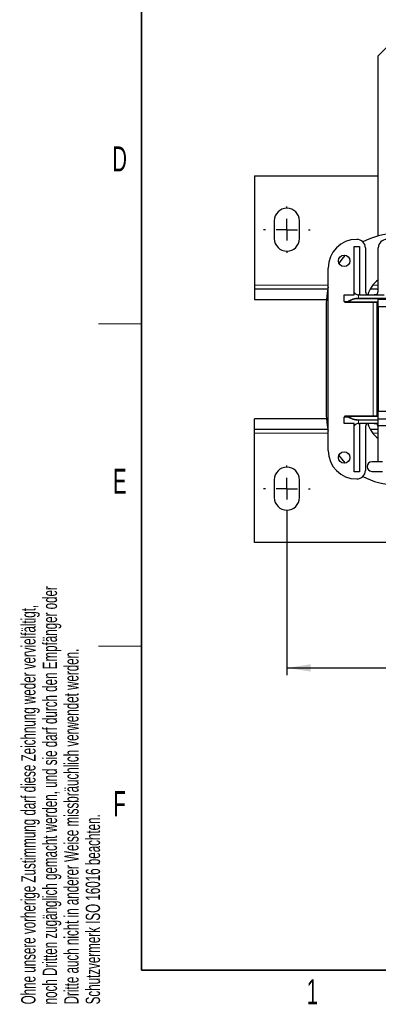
# Model space of a CAD drawing. Header units: millimetres. Extents: x 5 to 418, y 2 to 292.
# Tile 1 of 51: x 9 to 59, y 7 to 145. Entities that reach past the tile are written whole.
import ezdxf

# ---------------------------------------------------------------- set-up
doc = ezdxf.new("R2010")
doc.units = ezdxf.units.MM
doc.layers.add('SLD-0', color=7, linetype='Continuous')
doc.styles.add('SLDTEXTSTYLE0', font='TXT', dxfattribs={"width": 0.605})
doc.dimstyles.new('SLDDIMSTYLE0', dxfattribs={"dimtxt": 3.5, "dimasz": 3.302, "dimexe": 0, "dimexo": 0.0625, "dimgap": 0.875, "dimtad": 1, "dimlfac": 2, "dimrnd": 1e-09, "dimzin": 12, "dimdsep": 46, "dimtxsty": 'SLDTEXTSTYLE0', "dimsah": 1, "dimcen": 0.09, "dimadec": 0, "dimazin": 3, "dimtfac": 1, "dimtofl": 0, "dimtmove": 0, "dimatfit": 3, "dimfxl": 1, "dimfrac": 2, "dimtolj": 1, "dimtzin": 12, "dimarcsym": 0})

# ---------------------------------------------------------------- blocks, each defined once
blk = doc.blocks.new('_D_7')
at = {"layer": 'SLD-0', "color": 7}
for p, q in [((146.79, 77.97), (146.79, 53.2)), ((46.29, 75.97), (46.29, 53.2)), ((46.29, 54.2), (146.79, 54.2))]:
    blk.add_line(p, q, dxfattribs=at)
for points in [[(46.29, 54.2), (49.6, 53.69), (49.6, 54.71)], [(146.79, 54.2), (143.49, 54.71), (143.49, 53.69)]]:
    blk.add_solid(points, dxfattribs=at)
at = {"layer": 'SLD-0', "color": 7, "insert": (92.53, 58.71), "char_height": 3.5, "attachment_point": 1, "style": 'SLDTEXTSTYLE0'}
blk.add_mtext('201', dxfattribs=at)
blk = doc.blocks.new('SW_CENTERMARKSYMBOL_4')
at = {"layer": 'SLD-0', "color": 0}
for p, q in [((0, 3), (0, 3.25)), ((0, 0), (0, 1.5)), ((-3, 0), (-3.25, 0)), ((0, 0), (-1.5, 0)), ((0, 0), (0, -1.5)), ((0, 0), (1.5, 0)), ((3, 0), (3.25, 0)), ((0, -3), (0, -3.25))]:
    blk.add_line(p, q, dxfattribs=at)
blk = doc.blocks.new('SW_CENTERMARKSYMBOL_7')
at = {"layer": 'SLD-0', "color": 0}
for p, q in [((0, 3), (0, 3.25)), ((0, 0), (0, 1.5)), ((-3, 0), (-3.25, 0)), ((0, 0), (-1.5, 0)), ((0, 0), (0, -1.5)), ((0, 0), (1.5, 0)), ((3, 0), (3.25, 0)), ((0, -3), (0, -3.25))]:
    blk.add_line(p, q, dxfattribs=at)

msp = doc.modelspace()

# ---------------------------------------------------------------- linework, layer by layer
at = {"color": 7, "linetype": 'Continuous', "lineweight": 25}
for p, q in [((64.0446, 144.621), (59.0446, 139.621)), ((59.0446, 114.4984), (59.0446, 139.621)), ((41.7946, 122.871), (41.7946, 107.621)), ((41.7946, 122.871), (59.0446, 122.871)), ((44.5446, 116.621), (44.5446, 114.121)), ((48.0446, 114.121), (48.0446, 116.621)), ((55.6696, 106.5968), (55.6696, 113.021)), ((55.6696, 113.021), (56.4196, 113.021)), ((56.4196, 113.021), (56.4196, 106.271)), ((57.2446, 112.821), (57.2446, 106.871)), ((59.0446, 106.871), (59.0446, 112.821)), ((52.0446, 84.571), (52.0446, 110.021)), ((41.7946, 107.621), (41.7946, 107.121)), ((41.7946, 107.121), (41.7946, 105.621)), ((41.7946, 107.121), (51.9942, 107.121)), ((54.2946, 105.371), (54.2946, 106.271)), ((54.2946, 106.271), (55.6696, 106.271)), ((55.6696, 106.271), (55.6696, 106.5968)), ((56.4196, 106.271), (56.2946, 106.271)), ((56.4196, 106.271), (59.8696, 106.271)), ((57.9271, 107.121), (59.0446, 107.121)), ((41.7946, 105.621), (51.8051, 105.621)), ((51.7946, 105.171), (51.7946, 89.421)), ((54.9241, 105.271), (59.0446, 105.271)), ((58.8446, 105.271), (58.8446, 89.321)), ((59.0446, 104.621), (59.0446, 105.621)), ((74.0446, 105.621), (59.0446, 105.621)), ((59.0446, 104.621), (59.0446, 89.971)), ((97.8821, 104.621), (59.0446, 104.621)), ((59.0446, 88.971), (59.0446, 89.971)), ((67.2946, 89.971), (59.0446, 89.971)), ((41.7946, 87.471), (41.7946, 88.971)), ((51.8051, 88.971), (41.7946, 88.971)), ((54.2946, 88.321), (54.2946, 89.221)), ((55.6696, 88.321), (54.2946, 88.321)), ((59.0446, 89.321), (54.9241, 89.321)), ((55.6696, 87.9952), (55.6696, 88.321)), ((55.6696, 81.571), (55.6696, 87.9952)), ((56.2946, 88.321), (56.4196, 88.321)), ((59.0446, 88.321), (56.4196, 88.321)), ((56.4196, 88.321), (56.4196, 81.571)), ((59.0446, 87.971), (59.0446, 88.971)), ((59.0446, 88.971), (64.0446, 88.971)), ((64.0446, 87.971), (59.0446, 87.971)), ((51.9942, 87.471), (41.7946, 87.471)), ((41.7946, 86.971), (41.7946, 87.471)), ((41.7946, 71.721), (41.7946, 86.971)), ((57.2446, 87.721), (57.2446, 81.771)), ((59.0446, 87.471), (57.9271, 87.471)), ((59.0446, 82.956), (59.0446, 87.721)), ((59.6446, 82.956), (58.1446, 82.956)), ((56.4196, 81.571), (55.6696, 81.571)), ((58.1446, 81.636), (59.6446, 81.636)), ((44.5446, 80.471), (44.5446, 77.971)), ((48.0446, 77.971), (48.0446, 80.471)), ((79.6696, 71.721), (41.7946, 71.721))]:
    msp.add_line(p, q, dxfattribs=at)
at = {"color": 7, "linetype": 'Continuous', "lineweight": 18}
for p, q in [((41.7946, 107.621), (52.0446, 107.621)), ((58.2577, 107.621), (59.0446, 107.621)), ((56.2946, 106.271), (56.2946, 105.8202)), ((54.852, 105.371), (54.2946, 105.371)), ((59.0446, 105.2917), (54.9241, 105.2917)), ((54.9241, 105.2917), (54.9241, 105.271)), ((56.2946, 105.8202), (63.5446, 105.8202)), ((56.2946, 105.8202), (56.2946, 105.741)), ((56.2946, 105.741), (63.5446, 105.741)), ((58.3446, 105.271), (58.3446, 89.321)), ((54.2946, 89.221), (54.852, 89.221)), ((54.9241, 89.321), (54.9241, 89.3003)), ((54.9241, 89.3003), (59.0446, 89.3003)), ((56.2946, 88.7718), (56.2946, 88.851)), ((59.0446, 88.851), (56.2946, 88.851)), ((56.2946, 88.321), (56.2946, 88.7718)), ((59.0446, 88.7718), (56.2946, 88.7718)), ((52.0446, 86.971), (41.7946, 86.971)), ((59.0446, 86.971), (58.2577, 86.971))]:
    msp.add_line(p, q, dxfattribs=at)
at = {"color": 7, "linetype": 'Continuous', "lineweight": 25, "flags": 128}
for points in [[(54.4472, 111.8063), (54.1455, 111.474), (53.554, 110.7184)], [(52.0446, 107.3505), (51.8926, 106.5408), (51.7946, 105.171)], [(51.7946, 89.421), (51.8926, 88.0512), (52.0446, 87.2416)], [(53.554, 83.8736), (54.1455, 83.118), (54.4472, 82.7857)]]:
    msp.add_lwpolyline(points, dxfattribs=at)
at = {"color": 7, "linetype": 'Continuous', "lineweight": 25}
for centre in [(54.2946, 111.021), (54.2946, 83.571)]:
    msp.add_circle(centre, 0.8, dxfattribs=at)
for centre, radius, start, end in [((46.2946, 116.621), 1.75, 0, 180), ((46.2946, 114.121), 1.75, 180, 0), ((61.4196, 105.171), 9.625, 90, 118.033713), ((56.0446, 110.021), 4, 90, 180), ((56.0446, 112.821), 1.2, 0, 90), ((60.2446, 112.821), 1.2, 0, 180), ((61.4196, 105.171), 4, 126.423574, 164.037986), ((58.1446, 106.871), 0.9, 180, 221.810315), ((58.5791, 105.7874), 0.5, 91.921322, 104.730024), ((66.5446, -131.6623), 238.0833, 91.86637, 91.921322), ((58.7873, 106.3946), 0.1, 271.86637, 323.455711), ((58.1446, 106.871), 0.9, 323.455711, 0), ((54.3946, 105.371), 0.1, 180, 270), ((54.3946, 89.221), 0.1, 90, 180), ((54.9407, 89.233), 0.0896, 100.698906, 187.695443), ((58.1446, 87.721), 0.9, 138.189685, 180), ((61.4196, 89.421), 4, 195.962014, 233.576426), ((58.5791, 88.8046), 0.5, 255.269976, 268.078678), ((66.5446, 326.2543), 238.0833, 268.078678, 268.13363), ((58.7873, 88.1974), 0.1, 36.544289, 88.13363), ((58.1446, 87.721), 0.9, 360, 36.544289), ((56.0446, 84.571), 4, 180, 270), ((58.1446, 82.296), 0.66, 90, 270), ((46.2946, 80.471), 1.75, 0, 180), ((56.0446, 81.771), 1.2, 270, 0), ((61.4196, 89.421), 9.625, 241.966287, 270), ((46.2946, 77.971), 1.75, 180, 0)]:
    msp.add_arc(centre, radius, start, end, dxfattribs=at)
at = {"color": 7, "linetype": 'Continuous', "lineweight": 18}
msp.add_arc((54.9407, 105.359), 0.0896, 172.304557, 259.301094, dxfattribs=at)
at = {"color": 7, "linetype": 'Continuous', "lineweight": 25}
for centre, start_param, end_param in [((56.2946, 112.777), 2.82376895, 3.14159265), ((56.2946, 81.815), 0, 0.3178237)]:
    msp.add_ellipse(centre, major_axis=(0, 6.506), ratio=0.30740741, start_param=start_param, end_param=end_param, dxfattribs=at)
for points in [[(54.3946, 105.271), (54.4191, 105.271), (54.4682, 105.271), (54.7722, 105.271), (54.9241, 105.271)], [(54.9241, 89.321), (54.7722, 89.321), (54.4682, 89.321), (54.4191, 89.321), (54.3946, 89.321)]]:
    msp.add_open_spline(points, degree=3, dxfattribs=at)
at = {"color": 7, "linetype": 'Continuous', "lineweight": 18}
for points, knots in [([(54.852, 105.371), (54.9519, 105.4388), (55.1432, 105.5686), (55.503, 105.7104), (55.8884, 105.8027), (56.1607, 105.8145), (56.2946, 105.8202)], [0, 0, 0, 0, 0.269828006, 0.516784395, 0.762492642, 1, 1, 1, 1]), ([(54.9241, 105.2917), (55.0157, 105.3575), (55.1965, 105.4872), (55.538, 105.6299), (55.9087, 105.7237), (56.1678, 105.7353), (56.2946, 105.741)], [0, 0, 0, 0, 0.26257866, 0.51841497, 0.76436795, 1, 1, 1, 1]), ([(54.852, 89.221), (54.8564, 89.2307), (54.864, 89.2473), (54.8823, 89.27), (54.9019, 89.2883), (54.917, 89.2964), (54.9241, 89.3003)], [0, 0, 0, 0, 0.29168855, 0.49993638, 0.76251584, 1, 1, 1, 1]), ([(56.2946, 88.7718), (56.1607, 88.7775), (55.8884, 88.7893), (55.503, 88.8816), (55.1432, 89.0234), (54.9519, 89.1532), (54.852, 89.221)], [0, 0, 0, 0, 0.23750139, 0.48321551, 0.7301644, 1, 1, 1, 1]), ([(56.2946, 88.851), (56.1678, 88.8567), (55.9087, 88.8683), (55.538, 88.9621), (55.1965, 89.1048), (55.0157, 89.2345), (54.9241, 89.3003)], [0, 0, 0, 0, 0.23563205, 0.48158503, 0.73742134, 1, 1, 1, 1])]:
    msp.add_open_spline(points, degree=3, knots=knots, dxfattribs=at)
at = {"color": 7, "linetype": 'Continuous', "lineweight": 25}
msp.add_open_spline([(54.9241, 105.2917), (54.917, 105.2956), (54.9019, 105.3037), (54.8823, 105.322), (54.864, 105.3447), (54.8564, 105.3613), (54.852, 105.371)], degree=3, knots=[0, 0, 0, 0, 0.23746421, 0.50006372, 0.70827774, 1, 1, 1, 1], dxfattribs=at)
at = {"layer": 'SLD-0', "lineweight": 35}
for p, q in [((26, 282.5), (26, 12)), ((26, 12), (408, 12))]:
    msp.add_line(p, q, dxfattribs=at)
at = {"layer": 'SLD-0', "lineweight": 18}
for p, q in [((20, 102.25), (26, 102.25)), ((20, 57.25), (26, 57.25))]:
    msp.add_line(p, q, dxfattribs=at)

# ---------------------------------------------------------------- block references
at = {"layer": 'SLD-0'}
msp.add_blockref('SW_CENTERMARKSYMBOL_4', (46.2946, 115.371), dxfattribs=at)
at = {"layer": 'SLD-0', "color": 7}
msp.add_blockref('SW_CENTERMARKSYMBOL_7', (46.2946, 79.221), dxfattribs=at)

# ---------------------------------------------------------------- texts
at = {"layer": 'SLD-0', "char_height": 3.5, "attachment_point": 2, "style": 'SLDTEXTSTYLE0'}
for s, insert in [('D', (22.9597, 127.0011)), ('E', (22.9816, 82.0011)), ('F', (22.9536, 37.0011)), ('1', (49.8527, 10.743))]:
    msp.add_mtext(s, dxfattribs=dict(at, insert=insert))
at = {"layer": 'SLD-0', "char_height": 2, "attachment_point": 1, "rotation": 90, "style": 'SLDTEXTSTYLE0'}
for s, insert in [('noch Dritten zugänglich gemacht werden, und sie darf durch den Empfänger oder', (12.2299, 7.2381)), ('Ohne unsere vorherige Zustimmung darf diese Zeichnung weder vervielfältigt,', (9.2299, 7.2381)), ('Dritte auch nicht in anderer Weise missbräuchlich verwendet werden.', (15.2299, 7.2381)), ('Schutzvermerk ISO 16016 beachten.', (18.2299, 7.2381))]:
    msp.add_mtext(s, dxfattribs=dict(at, insert=insert))

# ---------------------------------------------------------------- dimensions: what is measured, and where the dimension line sits
at = {"layer": 'SLD-0', "color": 7}
dim = msp.add_linear_dim(base=(146.7946, 54.2021), p1=(46.2946, 75.971), p2=(146.7946, 77.971), dimstyle='SLDDIMSTYLE0', dxfattribs=at)
dim.commit()
dim.dimension.update_dxf_attribs({"geometry": '_D_7', "text_midpoint": (96.5446, 54.2021), "dimtype": 160})

doc.saveas('drawing.dxf')
